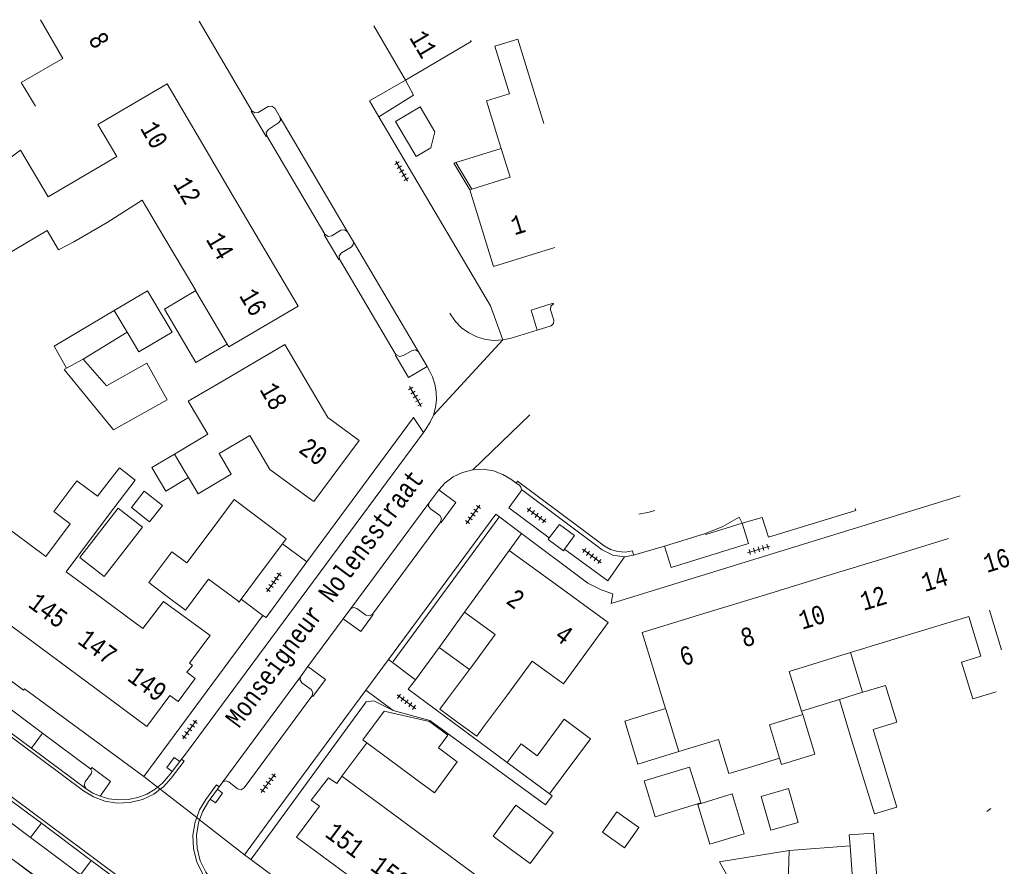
# Model space of a CAD drawing. Header units: metres. Extents: x 196790 to 198335, y 354523 to 356036.
# Tile 102 of 105: x 197799 to 197894, y 355395 to 355477. Entities that reach past the tile are written whole.
import ezdxf

# ---------------------------------------------------------------- set-up
doc = ezdxf.new("R2010")
doc.units = ezdxf.units.M
doc.linetypes.add('DGN Style 2', pattern=[186.027128, 111.616277, -74.410851])
doc.linetypes.add('DGN Style 3', pattern=[260.437979, 186.027128, -74.410851])
for name, color, linetype, lineweight in [('afdak', 252, 'DGN Style 2', 18), ('bij- of bedrijfsgebouw', 252, 'Continuous', 18), ('functiescheiding', 252, 'Continuous', 18), ('heg of haag', 252, 'Continuous', 18), ('hoofdgebouw', 252, 'Continuous', 18), ('huisnummer BAG', 252, 'Continuous', 18), ('kant klinkerverharding', 252, 'Continuous', 18), ('kant muur (extern)', 252, 'Continuous', 18), ('kant tegelverharding', 252, 'Continuous', 18), ('molgoot', 252, 'DGN Style 3', 18), ('raster', 252, 'Continuous', 18), ('schutting', 252, 'Continuous', 18), ('straatnaam', 252, 'Continuous', 18), ('T22_brandgang', 252, 'DGN Style 2', 18), ('tuinhuis', 252, 'DGN Style 2', 18), ('verh tegelsymbool', 2, 'Continuous', 0), ('vlakafsluiter grijs', 252, 'DGN Style 2', 18)]:
    doc.layers.add(name, color=color, linetype=linetype, lineweight=lineweight)
doc.styles.add('Style-Courier New', font='cour.ttf')

# ---------------------------------------------------------------- blocks, each defined once
blk = doc.blocks.new('S642')
at = {"layer": 'verh tegelsymbool', "color": 252}
for p, q in [((-1.125, 0), (1.125, 0)), ((-0.9, -0.25), (-0.9, 0.25)), ((-0.45, -0.25), (-0.45, 0.25)), ((0, -0.25), (0, 0.25)), ((0.45, -0.25), (0.45, 0.25)), ((0.9, -0.25), (0.9, 0.25))]:
    blk.add_line(p, q, dxfattribs=at)

msp = doc.modelspace()

# ---------------------------------------------------------------- linework, layer by layer
at = {"layer": 'afdak'}
for p, q in [((197840.831, 355463.045), (197845.196, 355464.383)), ((197840.634, 355462.985), (197840.831, 355463.045)), ((197842.167, 355460.413), (197840.634, 355462.985)), ((197809.113, 355446.675), (197804.884, 355444.067)), ((197804.567, 355424.922), (197808.266, 355429.679)), ((197808.266, 355429.679), (197810.619, 355427.85)), ((197810.619, 355427.85), (197806.921, 355423.092)), ((197806.921, 355423.092), (197804.567, 355424.922)), ((197841.662, 355419.661), (197839.195, 355416.25)), ((197842.151, 355414.116), (197839.195, 355416.25)), ((197878.874, 355415.748), (197880.048, 355411.919)), ((197877.801, 355411.23), (197874.165, 355410.115)), ((197872.957, 355396.671), (197878.836, 355397.111))]:
    msp.add_line(p, q, dxfattribs=at)
at = {"layer": 'afdak', "flags": 128}
for points in [[(197818.775, 355445.5), (197815.759, 355443.724), (197812.714, 355448.894), (197815.73, 355450.67)], [(197803.28, 355443.18), (197802.085, 355445.305), (197807.879, 355448.77)], [(197813.696, 355434.904), (197811.5, 355433.605), (197812.844, 355431.332), (197815.041, 355432.632)], [(197862.317, 355406.21), (197858.378, 355405.001), (197857.108, 355409.141), (197861.047, 355410.35)], [(197874.27, 355409.78), (197875.442, 355405.956), (197872.229, 355404.971), (197872.044, 355405.573)]]:
    msp.add_lwpolyline(points, dxfattribs=at)
at = {"layer": 'bij- of bedrijfsgebouw'}
for p, q in [((197807.879, 355448.77), (197809.113, 355446.675)), ((197803.28, 355443.18), (197804.884, 355444.067)), ((197804.884, 355444.067), (197807.132, 355441.492)), ((197815.041, 355432.632), (197814.729, 355433.158)), ((197814.874, 355424.409), (197817.211, 355427.539)), ((197824.092, 355426.238), (197824.461, 355426.735)), ((197824.286, 355426.867), (197824.461, 355426.735)), ((197822.248, 355423.757), (197824.092, 355426.238)), ((197820.128, 355420.905), (197822.248, 355423.757)), ((197816.983, 355422.821), (197819.749, 355420.764)), ((197819.926, 355420.633), (197820.128, 355420.905)), ((197819.749, 355420.764), (197819.926, 355420.633)), ((197877.801, 355411.23), (197880.048, 355411.919)), ((197880.048, 355411.919), (197880.065, 355411.924)), ((197878.892, 355407.673), (197877.801, 355411.23)), ((197881.168, 355408.371), (197881.062, 355408.339)), ((197835.177, 355404.874), (197832.22, 355407.06)), ((197836.962, 355403.554), (197835.177, 355404.874)), ((197845.78, 355405.14), (197849.865, 355402.116)), ((197872.908, 355394.566), (197872.957, 355396.671)), ((197879.304, 355390.854), (197878.836, 355397.111))]:
    msp.add_line(p, q, dxfattribs=at)
at = {"layer": 'bij- of bedrijfsgebouw', "flags": 128}
for points in [[(197812.312, 355448.582), (197811.088, 355450.66), (197807.879, 355448.77)], [(197809.113, 355446.675), (197810.238, 355444.763), (197813.448, 355446.653), (197812.312, 355448.582)], [(197807.792, 355437.241), (197812.981, 355440.149), (197811.01, 355443.666), (197807.132, 355441.492)], [(197807.792, 355437.241), (197803.041, 355443.048), (197803.28, 355443.18)], [(197817.994, 355434.959), (197819.161, 355432.973), (197815.972, 355431.059), (197815.041, 355432.632)], [(197806.019, 355431.029), (197804.27, 355432.337), (197802.046, 355429.362), (197803.624, 355428.181)], [(197817.211, 355427.539), (197819.438, 355430.52), (197824.286, 355426.867)], [(197812.99, 355421.179), (197811.216, 355422.505), (197813.44, 355425.481), (197814.874, 355424.409)], [(197816.983, 355422.821), (197814.764, 355419.853), (197812.99, 355421.179)], [(197892.938, 355411.981), (197890.661, 355411.282), (197889.57, 355414.839), (197891.456, 355415.417)], [(197880.065, 355411.924), (197882.247, 355412.593), (197883.338, 355409.037), (197881.168, 355408.371)], [(197832.22, 355407.06), (197831.863, 355407.324), (197833.917, 355410.103), (197838.292, 355409.1), (197840.05, 355407.8), (197839.14, 355406.57)], [(197849.865, 355402.116), (197853.81, 355407.442), (197851.273, 355409.32), (197848.671, 355405.806), (197847.122, 355406.953), (197845.78, 355405.14)], [(197881.062, 355408.339), (197883.359, 355400.85), (197881.189, 355400.184), (197878.892, 355407.673)], [(197839.14, 355406.57), (197840.958, 355405.226), (197838.747, 355402.234), (197836.962, 355403.554)], [(197858.965, 355403.377), (197863.346, 355404.705), (197864.43, 355401.261), (197860.034, 355399.908), (197858.965, 355403.377)], [(197848.404, 355399.72), (197846.619, 355401.04), (197844.407, 355398.049), (197846.192, 355396.729)], [(197848.404, 355399.72), (197850.189, 355398.4), (197847.977, 355395.409), (197846.192, 355396.729)], [(197878.836, 355397.111), (197878.757, 355398.168), (197881.085, 355398.342), (197881.632, 355391.028)], [(197872.957, 355396.671), (197866.234, 355395.561), (197870.232, 355388.44), (197872.763, 355388.29), (197872.908, 355394.566)]]:
    msp.add_lwpolyline(points, dxfattribs=at)
at = {"layer": 'functiescheiding'}
for p, q in [((197799.885, 355406.528), (197800.969, 355407.979)), ((197799.817, 355397.904), (197800.854, 355399.286)), ((197805.668, 355395.709), (197804.637, 355394.308))]:
    msp.add_line(p, q, dxfattribs=at)
at = {"layer": 'heg of haag'}
for p, q in [((197833.385, 355467.452), (197836.748, 355469.531)), ((197821.268, 355396.09), (197821.056, 355395.803))]:
    msp.add_line(p, q, dxfattribs=at)
at = {"layer": 'heg of haag', "flags": 128}
msp.add_lwpolyline([(197821.268, 355396.09), (197832.175, 355411), (197832.921, 355411.087), (197834.009, 355410.555)], dxfattribs=at)
at = {"layer": 'hoofdgebouw'}
for p, q in [((197832.9, 355476.218), (197835.966, 355470.985)), ((197848.221, 355470.345), (197849.312, 355466.786)), ((197845.849, 355469.617), (197846.002, 355469.664)), ((197819.392, 355459.717), (197816.191, 355465.158)), ((197845.196, 355464.383), (197844.876, 355465.427)), ((197845.196, 355464.383), (197846.048, 355461.603)), ((197842.364, 355460.473), (197846.048, 355461.603)), ((197842.167, 355460.413), (197842.364, 355460.473)), ((197810.584, 355459.408), (197807.201, 355457.26)), ((197812.667, 355455.872), (197810.584, 355459.408)), ((197822.402, 355454.6), (197819.392, 355459.717)), ((197807.201, 355457.26), (197803.991, 355455.37)), ((197815.73, 355450.67), (197812.667, 355455.872)), ((197815.751, 355450.634), (197815.73, 355450.67)), ((197818.775, 355445.5), (197815.751, 355450.634)), ((197815.022, 355440.017), (197817.988, 355441.76)), ((197816.907, 355436.81), (197815.022, 355440.017)), ((197816.907, 355436.81), (197813.696, 355434.904)), ((197820.961, 355436.701), (197817.994, 355434.959)), ((197813.696, 355434.904), (197814.729, 355433.158)), ((197806.019, 355431.029), (197806.271, 355430.841)), ((197827.113, 355430.337), (197826.936, 355430.467)), ((197807.826, 355429.678), (197805.602, 355426.703)), ((197801.268, 355425.03), (197796.864, 355428.302)), ((197801.268, 355425.03), (197803.624, 355428.181)), ((197803.25, 355423.557), (197805.602, 355426.703)), ((197888.329, 355426.748), (197882.407, 355424.933)), ((197845.968, 355425.605), (197841.662, 355419.661)), ((197850.754, 355422.124), (197845.968, 355425.605)), ((197882.407, 355424.933), (197876.58, 355423.147)), ((197806.051, 355421.476), (197803.25, 355423.557)), ((197876.58, 355423.147), (197870.664, 355421.334)), ((197810.644, 355418.064), (197806.051, 355421.476)), ((197870.664, 355421.334), (197864.726, 355419.515)), ((197797.074, 355418.99), (197801.668, 355415.577)), ((197841.662, 355419.661), (197844.623, 355417.508)), ((197884.675, 355417.527), (197890.282, 355419.246)), ((197891.456, 355415.417), (197890.282, 355419.246)), ((197893.44, 355416.026), (197892.265, 355419.854)), ((197816.993, 355417.246), (197815.141, 355414.723)), ((197844.623, 355417.508), (197842.268, 355414.269)), ((197878.874, 355415.748), (197884.675, 355417.527)), ((197801.668, 355415.577), (197806.261, 355412.164)), ((197872.972, 355413.938), (197878.874, 355415.748)), ((197815.233, 355414.654), (197815.141, 355414.723)), ((197815.41, 355414.523), (197815.233, 355414.654)), ((197842.151, 355414.116), (197842.268, 355414.269)), ((197848.172, 355414.928), (197845.816, 355411.689)), ((197840.01, 355411.305), (197842.151, 355414.116)), ((197874.165, 355410.115), (197872.972, 355413.938)), ((197845.816, 355411.689), (197843.578, 355408.711)), ((197861.047, 355410.35), (197861.066, 355410.287)), ((197861.066, 355410.287), (197862.317, 355406.21)), ((197871.057, 355408.795), (197874.27, 355409.78)), ((197874.27, 355409.78), (197874.165, 355410.115)), ((197871.057, 355408.795), (197872.044, 355405.573)), ((197862.317, 355406.21), (197866.137, 355407.382)), ((197872.044, 355405.573), (197869.241, 355404.714)), ((197829.836, 355403.836), (197834.695, 355400.244)), ((197834.695, 355400.244), (197839.398, 355396.767)), ((197839.398, 355396.767), (197844.101, 355393.29))]:
    msp.add_line(p, q, dxfattribs=at)
at = {"layer": 'hoofdgebouw', "flags": 128}
for points in [[(197800.284, 355468.465), (197798.905, 355470.752), (197802.91, 355473.074), (197800.757, 355476.812)], [(197835.966, 355470.985), (197842.299, 355474.695), (197842.231, 355474.81)], [(197846.002, 355469.664), (197844.593, 355474.257), (197846.812, 355474.938), (197848.221, 355470.345)], [(197816.191, 355465.158), (197812.976, 355470.624), (197806.298, 355466.686), (197808.114, 355463.603)], [(197844.876, 355465.427), (197843.785, 355468.984), (197845.849, 355469.617)], [(197791.071, 355458.448), (197798.845, 355464.208), (197801.497, 355459.706), (197808.114, 355463.603)], [(197842.167, 355460.413), (197844.439, 355453.004), (197850.368, 355454.823)], [(197801.399, 355456.476), (197795.208, 355452.8), (197792.788, 355456.104)], [(197803.991, 355455.37), (197802.505, 355454.612), (197801.399, 355456.476)], [(197822.402, 355454.6), (197825.599, 355449.166), (197818.927, 355445.242), (197818.775, 355445.5)], [(197827.218, 355440.57), (197824.322, 355445.489), (197817.988, 355441.76)], [(197827.113, 355430.337), (197831.488, 355436.222), (197828.472, 355438.44), (197827.218, 355440.57)], [(197826.936, 355430.467), (197822.886, 355433.425), (197820.961, 355436.701)], [(197806.271, 355430.841), (197808.397, 355433.577), (197809.895, 355432.384), (197807.826, 355429.678)], [(197848.172, 355414.928), (197851.191, 355412.733), (197855.509, 355418.667), (197850.754, 355422.124)], [(197810.644, 355418.064), (197812.637, 355420.694), (197817.117, 355417.415), (197816.993, 355417.246)], [(197864.726, 355419.515), (197858.795, 355417.697), (197861.047, 355410.35)], [(197806.261, 355412.164), (197811.015, 355408.632), (197813.236, 355411.621), (197814.039, 355411.042), (197815.676, 355413.245), (197814.89, 355413.863), (197815.41, 355414.523)], [(197841.017, 355409.014), (197839.267, 355410.284), (197840.01, 355411.305)], [(197843.578, 355408.711), (197842.831, 355407.697), (197841.017, 355409.014)], [(197869.241, 355404.714), (197867.152, 355404.073), (197866.137, 355407.382)], [(197829.836, 355403.836), (197829.331, 355403.109), (197828.524, 355403.676), (197826.875, 355401.503), (197827.676, 355400.932)], [(197827.676, 355400.932), (197825.466, 355397.931), (197830.329, 355394.336)]]:
    msp.add_lwpolyline(points, dxfattribs=at)
at = {"layer": 'kant klinkerverharding'}
for p, q in [((197821.15, 355468.024), (197816.066, 355476.653)), ((197823.352, 355468.264), (197823.869, 355467.388)), ((197823.869, 355467.388), (197830.381, 355456.343)), ((197822.587, 355465.596), (197828.193, 355456.118)), ((197830.945, 355455.386), (197830.381, 355456.343)), ((197830.945, 355455.386), (197837.206, 355444.767)), ((197848.66, 355446.866), (197850.008, 355447.28)), ((197837.206, 355444.767), (197838.044, 355443.346)), ((197837.964, 355437.367), (197837.69, 355436.996)), ((197839.172, 355431.47), (197838.209, 355430.167)), ((197838.209, 355430.167), (197830.706, 355420.006)), ((197839.332, 355428.323), (197832.788, 355419.463)), ((197860.937, 355426.036), (197864.908, 355427.228)), ((197860.937, 355426.036), (197857.964, 355425.146)), ((197857.964, 355425.146), (197857.077, 355425.003)), ((197830.706, 355420.006), (197829.967, 355419.006)), ((197829.967, 355419.006), (197826.562, 355414.395)), ((197826.562, 355414.395), (197825.837, 355413.413)), ((197825.837, 355413.413), (197818.351, 355403.272)), ((197800.969, 355407.979), (197795.993, 355411.693)), ((197794.902, 355410.231), (197799.885, 355406.528)), ((197805.612, 355404.513), (197800.969, 355407.979)), ((197799.885, 355406.528), (197805.17, 355402.601)), ((197813.463, 355404.267), (197814.201, 355405.238)), ((197814.201, 355405.238), (197814.374, 355405.465)), ((197795.727, 355403.095), (197800.854, 355399.286)), ((197818.351, 355403.272), (197818.01, 355402.805)), ((197817.139, 355401.617), (197817.841, 355402.575)), ((197818.01, 355402.805), (197817.841, 355402.575)), ((197800.854, 355399.286), (197805.668, 355395.709)), ((197804.637, 355394.308), (197799.817, 355397.904)), ((197805.668, 355395.709), (197810.479, 355392.135))]:
    msp.add_line(p, q, dxfattribs=at)
at = {"layer": 'kant klinkerverharding', "flags": 128}
for points in [[(197823.352, 355468.264), (197823.072, 355468.475), (197822.723, 355468.436), (197821.759, 355467.862), (197821.424, 355467.814), (197821.154, 355468.017), (197821.15, 355468.024)], [(197823.869, 355467.388), (197823.904, 355467.09), (197823.725, 355466.85), (197822.74, 355466.229), (197822.535, 355465.944), (197822.587, 355465.596)], [(197830.381, 355456.343), (197830.087, 355456.55), (197829.732, 355456.491), (197828.853, 355455.946), (197828.493, 355455.889), (197828.2, 355456.107), (197828.193, 355456.118)], [(197830.945, 355455.386), (197830.921, 355455.096), (197830.735, 355454.872), (197829.787, 355454.309), (197829.578, 355454.04), (197829.609, 355453.701)], [(197829.609, 355453.701), (197834.96, 355444.606), (197835.022, 355444.519)], [(197850.008, 355447.28), (197850.247, 355447.491), (197850.27, 355447.809), (197849.948, 355448.815), (197849.974, 355449.162), (197850.234, 355449.394)], [(197845.359, 355445.919), (197844.528, 355445.872), (197843.676, 355445.967), (197842.841, 355446.21), (197842.06, 355446.594), (197841.366, 355447.097), (197840.783, 355447.692), (197840.324, 355448.345), (197840.243, 355448.483)], [(197848.66, 355446.866), (197846.139, 355446.092), (197845.359, 355445.919)], [(197837.206, 355444.767), (197836.936, 355444.96), (197836.609, 355444.906), (197835.76, 355444.401), (197835.37, 355444.326), (197835.022, 355444.519)], [(197838.65, 355438.653), (197838.855, 355439.384), (197838.95, 355440.145), (197838.931, 355440.912), (197838.799, 355441.659), (197838.565, 355442.364), (197838.244, 355443.007), (197838.044, 355443.346)], [(197837.964, 355437.367), (197838.347, 355437.975), (197838.65, 355438.653)], [(197837.69, 355436.996), (197814.736, 355405.941), (197814.374, 355405.465)], [(197839.172, 355431.47), (197839.786, 355432.137), (197840.555, 355432.711), (197841.455, 355433.142), (197842.442, 355433.39)], [(197842.442, 355433.39), (197843.459, 355433.434), (197844.445, 355433.278), (197845.345, 355432.947), (197846.124, 355432.482), (197846.637, 355432.11)], [(197849.828, 355426.816), (197845.927, 355429.721), (197847.053, 355431.247), (197847.114, 355431.36), (197847.141, 355431.486)], [(197846.637, 355432.11), (197846.949, 355431.891), (197847.098, 355431.714), (197847.141, 355431.486)], [(197847.141, 355431.486), (197854.925, 355425.682), (197855.944, 355425.161), (197857.077, 355425.003)], [(197839.332, 355428.323), (197839.354, 355428.353), (197839.435, 355428.678), (197839.263, 355428.965), (197838.364, 355429.634), (197838.197, 355429.874), (197838.209, 355430.167)], [(197858.466, 355429.119), (197859.468, 355429.312), (197859.994, 355429.469)], [(197864.908, 355427.228), (197866.579, 355427.905), (197868.153, 355428.822)], [(197849.828, 355426.816), (197850.8, 355428.125), (197852.268, 355427.041), (197851.302, 355425.745)], [(197849.828, 355426.816), (197849.711, 355426.661), (197851.19, 355425.581), (197851.302, 355425.745)], [(197851.302, 355425.745), (197855.467, 355422.674), (197857.077, 355425.003)], [(197832.788, 355419.463), (197832.485, 355419.289), (197832.147, 355419.377), (197831.284, 355420.022), (197830.992, 355420.11), (197830.706, 355420.006)], [(197826.947, 355411.552), (197826.958, 355411.567), (197827.042, 355411.907), (197826.861, 355412.207), (197825.982, 355412.849), (197825.812, 355413.106), (197825.837, 355413.413)], [(197826.947, 355411.552), (197820.416, 355402.705), (197820.105, 355402.521), (197819.756, 355402.617), (197818.925, 355403.278), (197818.637, 355403.374), (197818.351, 355403.272)], [(197813.463, 355404.267), (197812.964, 355404.679), (197813.66, 355405.618), (197814.201, 355405.238)], [(197805.612, 355404.513), (197805.725, 355404.324), (197805.672, 355404.111), (197805.068, 355403.295), (197804.978, 355402.927), (197805.17, 355402.601)], [(197812.057, 355402.765), (197812.541, 355403.164), (197813.125, 355403.822), (197813.463, 355404.267)], [(197799.817, 355397.904), (197794.95, 355401.535), (197795.718, 355402.562), (197795.8, 355402.827), (197795.727, 355403.095)], [(197816.713, 355401.594), (197817.739, 355402.984), (197818.01, 355402.805)], [(197805.17, 355402.601), (197805.818, 355402.202), (197806.513, 355401.893)], [(197806.513, 355401.893), (197807.359, 355401.652), (197808.267, 355401.541), (197809.205, 355401.577), (197810.137, 355401.767), (197811.025, 355402.108), (197811.836, 355402.582), (197812.057, 355402.765)], [(197817.841, 355402.575), (197818.327, 355402.192), (197817.639, 355401.257), (197817.139, 355401.617)], [(197816.104, 355399.625), (197816.407, 355400.447), (197816.981, 355401.402), (197817.139, 355401.617)], [(197818.943, 355392.367), (197818.264, 355392.872), (197817.435, 355393.616), (197816.718, 355394.554), (197816.178, 355395.658), (197815.866, 355396.873), (197815.807, 355398.126), (197815.999, 355399.34), (197816.104, 355399.625)]]:
    msp.add_lwpolyline(points, dxfattribs=at)
at = {"layer": 'kant muur (extern)'}
for p, q in [((197840.634, 355462.985), (197840.831, 355463.045)), ((197842.167, 355460.413), (197840.634, 355462.985)), ((197840.831, 355463.045), (197842.364, 355460.473)), ((197841.662, 355419.661), (197839.195, 355416.25)), ((197839.195, 355416.25), (197836.924, 355413.111)), ((197832.22, 355407.06), (197829.836, 355403.836))]:
    msp.add_line(p, q, dxfattribs=at)
at = {"layer": 'kant tegelverharding'}
for p, q in [((197833.385, 355467.452), (197832.478, 355468.989)), ((197844.158, 355449.198), (197833.385, 355467.452)), ((197836.739, 355438.424), (197826.457, 355424.51)), ((197868.437, 355428.226), (197870.36, 355428.796)), ((197824.092, 355426.238), (197826.457, 355424.51)), ((197822.213, 355419.345), (197820.128, 355420.905)), ((197832.149, 355412.134), (197834.327, 355415.081)), ((197836.924, 355413.111), (197834.327, 355415.081)), ((197834.786, 355410.152), (197832.149, 355412.134)), ((197793.604, 355399.046), (197801.026, 355393.622)), ((197820.447, 355396.256), (197821.056, 355395.803))]:
    msp.add_line(p, q, dxfattribs=at)
at = {"layer": 'kant tegelverharding', "flags": 128}
for points in [[(197822.587, 355465.596), (197822.526, 355465.553), (197821.084, 355467.981), (197821.15, 355468.024)], [(197829.609, 355453.701), (197829.55, 355453.669), (197828.113, 355456.068), (197828.193, 355456.118)], [(197850.234, 355449.394), (197850.219, 355449.463), (197848.073, 355448.801), (197848.66, 355446.866)], [(197835.022, 355444.519), (197834.966, 355444.483), (197836.249, 355442.306), (197838.044, 355443.346)], [(197810.728, 355403.796), (197799.225, 355412.258), (197799.126, 355412.127), (197778.8, 355427.271), (197778.943, 355427.474), (197773.208, 355431.755), (197775.927, 355435.037)], [(197839.172, 355431.47), (197840.832, 355430.238), (197839.395, 355428.289), (197839.332, 355428.323)], [(197847.15, 355427.252), (197853.532, 355422.462), (197854.84, 355421.818), (197855.943, 355421.437), (197855.79, 355420.496), (197889.447, 355430.884)], [(197870.36, 355428.796), (197870.96, 355426.891), (197879.382, 355429.475), (197879.329, 355429.646)], [(197834.327, 355415.081), (197844.686, 355429.101), (197847.15, 355427.252)], [(197860.937, 355426.036), (197861.575, 355423.964), (197869.054, 355426.281), (197868.437, 355428.226)], [(197864.908, 355427.228), (197864.933, 355427.141), (197868.437, 355428.226)], [(197826.457, 355424.51), (197822.514, 355419.138), (197822.213, 355419.345)], [(197822.213, 355419.345), (197813.113, 355407.009), (197810.728, 355403.796)], [(197832.788, 355419.463), (197832.841, 355419.421), (197831.663, 355417.788), (197829.967, 355419.006)], [(197826.947, 355411.552), (197827.027, 355411.51), (197828.245, 355413.16), (197826.562, 355414.395)], [(197836.924, 355413.111), (197836.226, 355412.215), (197845.78, 355405.14)], [(197832.149, 355412.134), (197823.315, 355400.178), (197820.447, 355396.256)], [(197849.865, 355402.116), (197850.112, 355401.933), (197849.45, 355401.05), (197838.304, 355409.187), (197834.786, 355410.152)], [(197806.513, 355401.893), (197807.532, 355403.321), (197805.727, 355404.681), (197805.612, 355404.513)], [(197821.056, 355395.803), (197835.06, 355385.379), (197835.142, 355385.485), (197850.358, 355374.175), (197850.513, 355374.358), (197857.027, 355369.483), (197856.894, 355369.313), (197865.636, 355362.81), (197868.938, 355362.139)]]:
    msp.add_lwpolyline(points, dxfattribs=at)
at = {"layer": 'molgoot'}
msp.add_line((197770.011, 355422.62), (197815.98, 355388.447), dxfattribs=at)
at = {"layer": 'molgoot', "flags": 128}
for points in [[(197846.637, 355432.11), (197846.78, 355432.276), (197855.122, 355426.054), (197855.731, 355425.7), (197856.425, 355425.49), (197857.148, 355425.447), (197857.842, 355425.569)], [(197812.305, 355402.573), (197811.69, 355402.11), (197810.595, 355401.584), (197809.392, 355401.283), (197808.153, 355401.233), (197806.955, 355401.431), (197805.863, 355401.842), (197804.923, 355402.415), (197772.719, 355426.336)], [(197814.374, 355405.465), (197814.61, 355405.277), (197813.363, 355403.626), (197812.622, 355402.811), (197812.305, 355402.573)], [(197815.827, 355399.84), (197816.106, 355400.591), (197816.713, 355401.594)], [(197818.743, 355392.102), (197818.049, 355392.618), (197817.176, 355393.401), (197816.423, 355394.388), (197815.855, 355395.551), (197815.528, 355396.83), (197815.468, 355398.15), (197815.673, 355399.427), (197815.827, 355399.84)]]:
    msp.add_lwpolyline(points, dxfattribs=at)
at = {"layer": 'raster'}
for p, q in [((197835.966, 355470.985), (197832.478, 355468.989)), ((197834.769, 355414.909), (197844.953, 355428.772)), ((197845.968, 355425.605), (197847.15, 355427.252))]:
    msp.add_line(p, q, dxfattribs=at)
at = {"layer": 'raster', "flags": 128}
msp.add_lwpolyline([(197799.834, 355392.234), (197800.893, 355393.681), (197796.775, 355396.743)], dxfattribs=at)
at = {"layer": 'schutting'}
msp.add_line((197834.009, 355410.555), (197834.786, 355410.152), dxfattribs=at)
at = {"layer": 'T22_brandgang'}
msp.add_line((197836.748, 355469.531), (197835.966, 355470.985), dxfattribs=at)
at = {"layer": 'tuinhuis'}
for p, q in [((197809.536, 355429.748), (197810.769, 355431.315)), ((197810.769, 355431.315), (197812.518, 355429.939)), ((197811.285, 355428.372), (197809.536, 355429.748)), ((197812.518, 355429.939), (197811.285, 355428.372)), ((197854.946, 355398.422), (197856.336, 355400.381)), ((197856.336, 355400.381), (197858.469, 355398.868)), ((197892.01, 355400.41), (197892.416, 355400.703)), ((197857.079, 355396.909), (197854.946, 355398.422)), ((197858.469, 355398.868), (197857.079, 355396.909))]:
    msp.add_line(p, q, dxfattribs=at)
at = {"layer": 'tuinhuis', "flags": 128}
for points in [[(197834.999, 355466.98), (197837.384, 355468.389), (197838.798, 355465.995), (197838.403, 355464.461), (197836.982, 355463.622), (197834.999, 355466.98)], [(197868.634, 355398.27), (197865.309, 355397.264), (197864.145, 355401.111), (197867.47, 355402.117), (197868.634, 355398.27)], [(197873.828, 355399.371), (197871.192, 355398.612), (197870.254, 355401.868), (197872.89, 355402.627), (197873.828, 355399.371)]]:
    msp.add_lwpolyline(points, dxfattribs=at)
at = {"layer": 'vlakafsluiter grijs'}
for p, q in [((197844.158, 355449.198), (197845.359, 355445.919)), ((197838.65, 355438.653), (197845.359, 355445.919)), ((197836.739, 355438.424), (197837.69, 355436.996)), ((197842.442, 355433.39), (197847.944, 355438.694)), ((197868.153, 355428.822), (197868.437, 355428.226)), ((197857.842, 355425.569), (197857.964, 355425.146)), ((197810.728, 355403.796), (197812.057, 355402.765)), ((197812.057, 355402.765), (197812.305, 355402.573)), ((197812.305, 355402.573), (197815.827, 355399.84)), ((197815.827, 355399.84), (197816.104, 355399.625)), ((197816.104, 355399.625), (197820.447, 355396.256))]:
    msp.add_line(p, q, dxfattribs=at)

# ---------------------------------------------------------------- block references
at = {"layer": 'verh tegelsymbool'}
for p, rotation in [((197835.596, 355462.194), 120.5410984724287), ((197836.919, 355440.448), 120.5410984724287), ((197842.474, 355429.077), 233.5768216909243), ((197848.61, 355428.998), 143.3364075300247), ((197853.933, 355425.069), 143.6229324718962), ((197870.03, 355425.703), 16.67729393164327), ((197823.26, 355422.534), 233.7030410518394), ((197836.062, 355411), 323.4967170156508), ((197815.148, 355408.338), 53.54278990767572), ((197822.729, 355403.163), 53.57682169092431)]:
    msp.add_blockref('S642', p, dxfattribs=dict(at, rotation=rotation))

# ---------------------------------------------------------------- texts
at = {"layer": 'huisnummer BAG', "style": 'Style-Courier New', "width": 0.694444}
for s, rotation, p in [('8', 300.33481, (197805.328, 355474.913)), ('11', 300.59044, (197836.288, 355475.082)), ('10', 300.59044, (197810.331, 355466.324)), ('12', 300.59044, (197813.51, 355460.954)), ('1', 17.2207, (197846.47, 355456.002)), ('14', 300.59044, (197816.673, 355455.61)), ('16', 300.59044, (197819.883, 355450.189)), ('18', 299.95108, (197821.856, 355441.13)), ('20', 323.33641, (197825.553, 355435.164)), ('16', 17.09431, (197892.029, 355423.432)), ('14', 17.09431, (197886.042, 355421.591)), ('2', 323.54279, (197845.557, 355420.585)), ('12', 17.09431, (197880.143, 355419.776)), ('145', 323.49672, (197799.47, 355420.24)), ('10', 17.09431, (197874.216, 355417.953)), ('4', 323.54279, (197850.224, 355417.137)), ('8', 17.09431, (197868.625, 355416.233)), ('147', 323.49672, (197804.236, 355416.709)), ('6', 17.09431, (197862.727, 355414.419)), ('149', 323.49672, (197809.041, 355413.149)), ('151', 323.29047, (197828.103, 355398.078)), ('153', 323.29047, (197832.468, 355394.866))]:
    msp.add_text(s, height=1.8, rotation=rotation, dxfattribs=at).set_placement(p)
at = {"layer": 'straatnaam', "style": 'Style-Courier New', "width": 0.694444}
msp.add_text('Monseigneur Nolensstraat', height=1.8, rotation=53.41658, dxfattribs=at).set_placement((197819.914, 355408.382))

doc.saveas('drawing.dxf')
